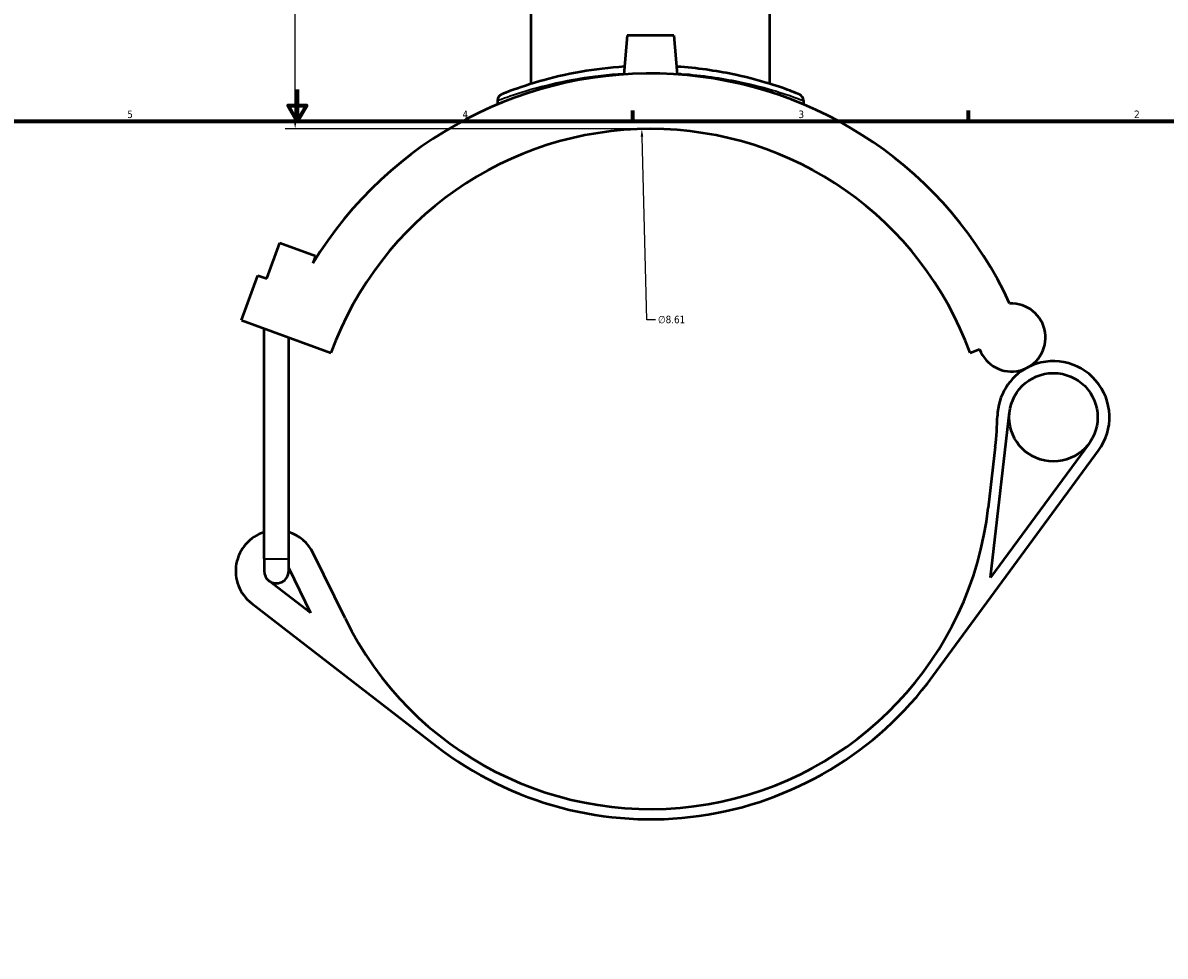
# Model space of a CAD drawing. Header units: inches. Extents: x -0.9 to 56.9, y -1.4 to 55.4.
# Tile 4 of 10: x 13.5 to 28, y 10.4 to 22.2. Entities that reach past the tile are written whole.
import ezdxf

# ---------------------------------------------------------------- set-up
doc = ezdxf.new("R2010")
doc.units = ezdxf.units.IN
doc.header["$MEASUREMENT"] = 0
for name, color, linetype, lineweight in [('Border (ANSI)', 7, 'Continuous', 70), ('Dimension (ANSI)', 7, 'Continuous', 25), ('Visible (ANSI)', 7, 'Continuous', 50), ('Visible Narrow (ANSI)', 7, 'Continuous', 35)]:
    doc.layers.add(name, color=color, linetype=linetype, lineweight=lineweight)
doc.styles.add('Note Text (ANSI)', font='tahoma.ttf')
doc.dimstyles.new('Default (ANSI)', dxfattribs={"dimtxt": 0.094488, "dimasz": 0.098425, "dimexe": 0.125, "dimexo": 0.0625, "dimgap": 0.031496, "dimtad": 0, "dimtih": 1, "dimtoh": 1, "dimrnd": 1e-08, "dimzin": 4, "dimdsep": 46, "dimtxsty": 'Note Text (ANSI)', "dimcen": 0.09, "dimdle": 0.393701, "dimclrd": 256, "dimclre": 256, "dimclrt": 5, "dimadec": 0, "dimazin": 1, "dimtfac": 1, "dimtofl": 0, "dimtmove": 0, "dimatfit": 3, "dimfxl": 1, "dimtolj": 1, "dimtzin": 4, "dimlwd": -1, "dimlwe": -1, "dimarcsym": 0})

# ---------------------------------------------------------------- blocks, each defined once
blk = doc.blocks.new('Borders Default Border')
at = {"layer": 'Border (ANSI)'}
for p, q in [((21.25, 21), (21.25, 21.134)), ((25.5, 21), (25.5, 21.134))]:
    blk.add_line(p, q, dxfattribs=at)
at = {"layer": 'Border (ANSI)', "flags": 128}
for points in [[(17, 21.4), (17, 21), (16.885, 21.2), (17.115, 21.2), (17, 21)], [(0.5, 1), (0.5, 21), (33.5, 21), (33.5, 1), (0.5, 1)]]:
    blk.add_lwpolyline(points, dxfattribs=at)
at = {"layer": 'Border (ANSI)', "color": 5, "true_color": 0x0000ff, "char_height": 0.0945, "attachment_point": 7, "style": 'Note Text (ANSI)'}
for s, insert in [('5', (14.847, 21.038)), ('4', (19.092, 21.04)), ('3', (23.346, 21.038)), ('2', (27.596, 21.04))]:
    blk.add_mtext(s, dxfattribs=dict(at, insert=insert))
blk = doc.blocks.new('*D7')
at = {"layer": 'Defpoints', "color": 0, "transparency": 16777216}
for p in [(21.362, 20.901), (21.583, 12.293)]:
    blk.add_point(p, dxfattribs=at)
at = {"layer": 'Dimension (ANSI)', "transparency": 16777216}
for p, q in [((21.424, 18.486), (21.365, 20.803)), ((21.536, 18.486), (21.424, 18.486))]:
    blk.add_line(p, q, dxfattribs=at)
blk.add_solid([(21.381, 20.803), (21.348, 20.802), (21.362, 20.901)], dxfattribs=at)
at = {"layer": 'Dimension (ANSI)', "color": 5, "transparency": 16777216, "insert": (21.567, 18.537), "char_height": 0.0945, "attachment_point": 1, "style": 'Note Text (ANSI)'}
blk.add_mtext('\\A1;∅8.61', dxfattribs=at)
blk = doc.blocks.new('*D11')
at = {"layer": 'Defpoints', "color": 0, "transparency": 16777216}
for p in [(16.973, 28.572), (20.632, 28.572), (21.472, 20.902)]:
    blk.add_point(p, dxfattribs=at)
at = {"layer": 'Dimension (ANSI)', "transparency": 16777216}
for p, q in [((20.57, 28.572), (16.848, 28.572)), ((16.973, 28.474), (16.973, 24.818)), ((16.973, 21.001), (16.973, 24.657)), ((21.41, 20.902), (16.848, 20.902))]:
    blk.add_line(p, q, dxfattribs=at)
for points in [[(16.957, 28.474), (16.99, 28.474), (16.973, 28.572)], [(16.957, 21.001), (16.99, 21.001), (16.973, 20.902)]]:
    blk.add_solid(points, dxfattribs=at)
at = {"layer": 'Dimension (ANSI)', "color": 5, "transparency": 16777216, "insert": (16.853, 24.786), "char_height": 0.0945, "attachment_point": 1, "style": 'Note Text (ANSI)'}
blk.add_mtext('\\A1;7.67', dxfattribs=at)

msp = doc.modelspace()

# ---------------------------------------------------------------- linework, layer by layer
at = {"layer": 'Visible (ANSI)'}
for p, q in [((19.9632, 21.4731), (19.9632, 22.4064)), ((22.9815, 21.4731), (22.9815, 22.4064)), ((21.1771, 22.0834), (21.1341, 21.5917)), ((21.7677, 22.0834), (21.1771, 22.0834)), ((21.7677, 22.0834), (21.8107, 21.5917)), ((19.5351, 21.2613), (19.5351, 21.2131)), ((23.4097, 21.2613), (23.4097, 21.2131)), ((16.6136, 19.007), (16.7785, 19.4601)), ((16.7785, 19.4601), (17.2316, 19.2952)), ((17.2316, 19.2952), (17.1979, 19.2027)), ((16.2942, 18.4819), (16.5003, 19.0483)), ((16.5003, 19.0483), (16.6136, 19.007)), ((16.2942, 18.4819), (17.4269, 18.0696)), ((16.5818, 15.4606), (16.5818, 18.3772)), ((16.8917, 15.4606), (16.8917, 18.2644)), ((25.5179, 18.0696), (25.6392, 18.1138)), ((25.7779, 15.2218), (26.0183, 17.3158)), ((25.0466, 13.9727), (27.1462, 16.8321)), ((25.8381, 16.8787), (25.7494, 16.1062)), ((27.0254, 16.9208), (25.7779, 15.2218)), ((17.6046, 14.7066), (17.2009, 15.5325)), ((16.5818, 15.4606), (16.5818, 15.3056)), ((16.8917, 15.3056), (16.8917, 15.4606)), ((16.8917, 15.3415), (17.1678, 14.7766)), ((17.1678, 14.7766), (16.642, 15.183)), ((16.4209, 14.8969), (18.7609, 13.0885))]:
    msp.add_line(p, q, dxfattribs=at)
msp.add_circle((26.5743, 17.252), 0.5597, dxfattribs=at)
for centre, radius, start, end in [((21.4724, 16.5972), 5.006, 24.72321, 148.63512), ((19.6212, 21.2613), 0.0861, 111.64833, 180), ((23.3236, 21.2613), 0.0861, 0, 68.35167), ((21.4724, 16.5972), 4.3051, 20, 160), ((26.0438, 18.261), 0.4305, 200, 93.23107), ((26.5743, 17.252), 0.7095, 323.71097, 117.73326), ((26.5743, 17.252), 0.7095, 117.73326, 178.65469), ((21.5611, 17.3697), 4.3051, 353.45136, 358.65469), ((21.4724, 16.5972), 4.3051, 206.0497, 353.45136), ((16.7368, 15.3056), 0.5166, 107.4576, 232.3039), ((16.7368, 15.3056), 0.5166, 26.0497, 72.5424), ((16.7368, 15.3056), 0.155, 180, 232.3039), ((16.7368, 15.3056), 0.155, 232.3039, 0), ((21.4724, 16.5972), 4.4343, 232.3039, 323.71097)]:
    msp.add_arc(centre, radius, start, end, dxfattribs=at)
for points, knots in [([(21.1428, 21.6907), (20.9511, 21.6782), (20.7655, 21.6551), (20.3965, 21.5907), (20.2183, 21.5473), (19.8914, 21.4538), (19.7555, 21.4047), (19.6186, 21.3532), (19.5896, 21.3415), (19.5895, 21.3414)], [23.3223295, 23.3223295, 23.3223295, 23.3223295, 24.7927898, 24.7927898, 26.5019796, 26.5019796, 28.5516627, 28.5516627, 29.9859872, 29.9859872, 29.9859872, 29.9859872]), ([(23.3554, 21.3413), (23.3554, 21.3413), (23.3315, 21.3509), (23.2288, 21.39), (23.1391, 21.4231), (22.8946, 21.501), (22.7351, 21.5462), (22.3446, 21.6307), (22.1064, 21.668), (21.8379, 21.6883), (21.82, 21.6895), (21.802, 21.6907)], [14.9930034, 14.9930034, 14.9930034, 14.9930034, 16.2895463, 16.2895463, 17.8719143, 17.8719143, 19.5839547, 19.5839547, 21.5190874, 21.5190874, 21.6566826, 21.6566826, 21.6566826, 21.6566826])]:
    msp.add_open_spline(points, degree=3, knots=knots, dxfattribs=at)
at = {"layer": 'Visible Narrow (ANSI)'}
msp.add_line((16.5837, 15.4606), (16.8898, 15.4606), dxfattribs=at)
msp.add_arc((23.3236, 21.2613), 0.0861, 3.41758, 64.93409, dxfattribs=at)
for points, knots in [([(19.5351, 21.2613), (19.5352, 21.2615), (19.5651, 21.2729), (19.706, 21.3236), (19.8458, 21.3719), (20.1821, 21.4638), (20.3654, 21.5065), (20.7456, 21.5699), (20.9373, 21.5926), (21.1353, 21.6049)], [-29.9859872, -29.9859872, -29.9859872, -29.9859872, -28.5516627, -28.5516627, -26.5019796, -26.5019796, -24.7927898, -24.7927898, -23.3173455, -23.3173455, -23.3173455, -23.3173455]), ([(21.8095, 21.6049), (21.8287, 21.6037), (21.8477, 21.6024), (22.1247, 21.5825), (22.3697, 21.5458), (22.7715, 21.4627), (22.9356, 21.4183), (23.1872, 21.3417), (23.2795, 21.3091), (23.3852, 21.2708), (23.4097, 21.2613), (23.4097, 21.2613)], [-21.6616665, -21.6616665, -21.6616665, -21.6616665, -21.5190874, -21.5190874, -19.5839547, -19.5839547, -17.8719143, -17.8719143, -16.2895463, -16.2895463, -14.9930034, -14.9930034, -14.9930034, -14.9930034])]:
    msp.add_open_spline(points, degree=3, knots=knots, dxfattribs=at)

# ---------------------------------------------------------------- block references
msp.add_blockref('Borders Default Border', (0, 0))

# ---------------------------------------------------------------- dimensions: what is measured, and where the dimension line sits
at = {"layer": 'Dimension (ANSI)'}
dim = msp.add_linear_dim(base=(16.9733, 28.5723), p1=(21.4724, 20.9023), p2=(20.632, 28.5723), angle=90, dimstyle='Default (ANSI)', override={"dimgap": 0.031496, "dimdec": 2, "dimtol": 0, "dimlim": 0, "dimtp": 0, "dimtm": 0, "dimtdec": 2, "dimatfit": 1}, dxfattribs=at)
dim.commit()
dim.dimension.update_dxf_attribs({"geometry": '*D11', "text_midpoint": (16.9733, 24.7373), "dimtype": 160})
dim = msp.add_diameter_dim_2p(p1=(21.5825, 12.2935), p2=(21.3622, 20.9009), dimstyle='Default (ANSI)', override={"dimgap": 0.031496, "dimdec": 2, "dimlfac": 1, "dimtol": 0, "dimlim": 0, "dimtp": 0, "dimtm": 0, "dimtdec": 2}, dxfattribs=at)
dim.commit()
dim.dimension.update_dxf_attribs({"geometry": '*D7', "text_midpoint": (21.7369, 18.4862), "dimtype": 163})

doc.saveas('drawing.dxf')
